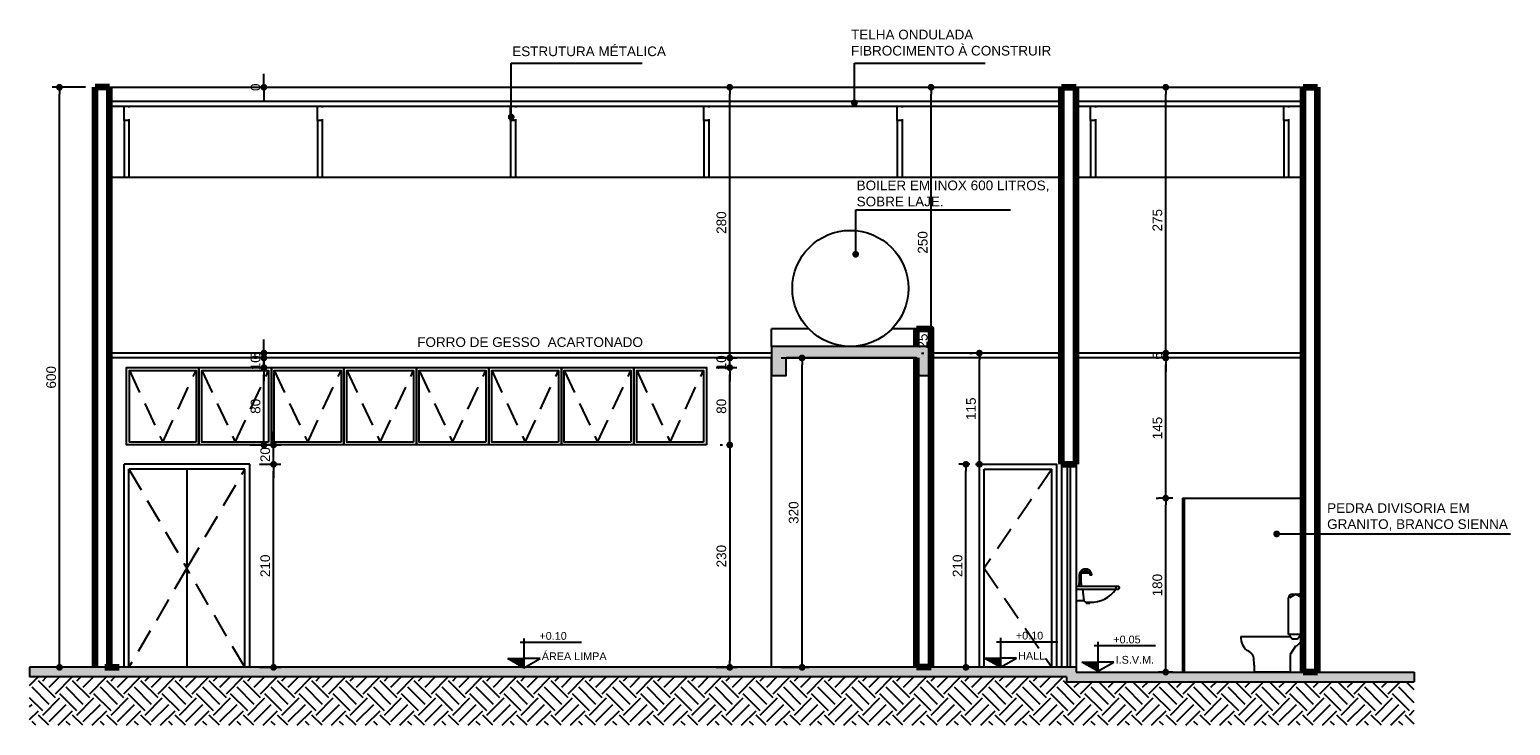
# Model space of a CAD drawing. Header units: metres. Extents: x -44 to 208, y -13 to 238.
# Tile 144 of 154: x 96 to 111, y 100 to 107. Entities that reach past the tile are written whole.
import ezdxf
from ezdxf.enums import TextEntityAlignment as Align

# ---------------------------------------------------------------- set-up
doc = ezdxf.new("R2010")
doc.units = ezdxf.units.M
doc.header["$MEASUREMENT"] = 0
doc.linetypes.add('HIDDEN', pattern=[0.375, 0.25, -0.125])
doc.layers.add('ALV-ALT', color=7, linetype='Continuous', lineweight=90)
doc.layers.add('VIS-V03', color=4, linetype='Continuous', lineweight=25)
for name, color, linetype in [('ALV-DIV', 61, 'Continuous'), ('CTA-GER', 35, 'Continuous'), ('ESQ-POR', 3, 'Continuous'), ('EST-LAJ', 6, 'Continuous'), ('HTC-EST', 253, 'Continuous'), ('HTC-PIS', 8, 'Continuous'), ('LAY-COR', 31, 'Continuous'), ('LAY-HID', 251, 'Continuous'), ('LAY-MOB', 251, 'Continuous'), ('PIS-CTE', 201, 'Continuous'), ('PRJ-GER', 1, 'HIDDEN'), ('TXT-ESP', 40, 'Continuous'), ('VIS-V04', 30, 'Continuous'), ('VIS-V05', 31, 'Continuous'), ('VIS-V06', 9, 'Continuous')]:
    doc.layers.add(name, color=color, linetype=linetype)
doc.styles.add('ARIAL', font='arial.ttf')
doc.styles.add('Griffe', font='arial.ttf')
doc.styles.add('Texto Cota', font='arial.ttf')
doc.dimstyles.new('ARQ-1-50', dxfattribs={"dimscale": 0, "dimtxt": 0.1, "dimasz": 0.07, "dimexe": 0.075, "dimexo": 0.1, "dimgap": 0.035, "dimtad": 1, "dimdec": 0, "dimlfac": 100, "dimzin": 1, "dimdsep": 46, "dimtxsty": 'Texto Cota', "dimblk": 'DOT', "dimcen": 0.1, "dimclrd": 256, "dimclre": 256, "dimclrt": 15, "dimaunit": 1, "dimadec": 0, "dimazin": 0, "dimtfac": 1.8, "dimtdec": 0, "dimtix": 1, "dimtmove": 2, "dimatfit": 1, "dimldrblk": 'DOT', "dimfxl": 1, "dimtolj": 1, "dimtzin": 4, "dimlwd": -1, "dimarcsym": 0})

# ---------------------------------------------------------------- blocks, each defined once
blk = doc.blocks.new('VASO SANT.VISTA')
at = {"layer": 'LAY-HID'}
for p, q in [((15.888, -6.398), (15.822, -6.436)), ((15.857, -6.399), (15.888, -6.398)), ((15.955, -6.436), (15.888, -6.398)), ((15.888, -6.398), (15.92, -6.399)), ((15.965, -6.41), (15.965, -6.814)), ((15.812, -6.814), (15.812, -6.435)), ((15.318, -6.836), (15.831, -6.836)), ((15.965, -6.814), (15.812, -6.814)), ((15.831, -6.836), (15.831, -6.814)), ((15.85, -6.864), (15.831, -6.836)), ((15.907, -6.864), (15.85, -6.864)), ((15.939, -6.891), (15.895, -6.936)), ((15.926, -6.835), (15.907, -6.864)), ((15.929, -6.814), (15.926, -6.835)), ((15.939, -6.814), (15.939, -6.891)), ((15.885, -6.936), (15.831, -7.024)), ((15.831, -7.024), (15.831, -7.206)), ((15.885, -6.936), (15.895, -6.936)), ((15.657, -7.206), (15.461, -7.206)), ((15.831, -7.206), (15.461, -7.206))]:
    blk.add_line(p, q, dxfattribs=at)
for centre, radius, start, end in [((15.856, -6.444), 0.0449, 89.0509, 169.2503), ((15.904, -6.598), 0.2, 78.7975, 85.3102), ((15.926, -6.484), 0.0834, 62.4468, 78.7975), ((15.51, -6.838), 0.192, 179.4345, 227.8177), ((15.345, -7.091), 0.117, 24.3287, 72.2761), ((14.365, -7.186), 1.095, 358.9603, 7.4953)]:
    blk.add_arc(centre, radius, start, end, dxfattribs=at)
blk = doc.blocks.new('_DOT')
at = {"color": 0, "linetype": 'ByBlock'}
blk.add_line((-0.5, 0), (-1, 0), dxfattribs=at)
at = {"color": 0, "linetype": 'ByBlock', "const_width": 0.5}
blk.add_lwpolyline([(-0.25, 0, 1), (0.25, 0, 1)], format="xyb", close=True, dxfattribs=at)
blk = doc.blocks.new('Nivel corte-2')
for p, q in [((-0.032, 0.221), (0.496, 0.221)), ((0, 0.253), (0, 0.08)), ((-0.139, 0.08), (0, 0.08)), ((0, 0), (-0.139, 0.08)), ((0, 0), (0.139, 0.08)), ((0.139, 0.08), (0, 0.08)), ((0, 0.08), (0, 0))]:
    blk.add_line(p, q)
for points in [[(-0.139, 0.08), (0, 0.08), (0, 0)], [(-0.139, 0.08), (0, 0.08), (0, 0), (-0.139, 0.08)], [(-0.139, 0.08), (0, 0.08), (0, 0), (-0.139, 0.08)]]:
    blk.add_solid(points)
at = {"style": 'Griffe'}
blk.add_attdef('NIVEL', text='', height=0.1, dxfattribs=at).set_placement((0.232, 0.221), align=Align.BOTTOM_CENTER)
blk.add_attdef('AMBIENTE', text='', height=0.12, dxfattribs=at).set_placement((0.164, 0.08), align=Align.MIDDLE_LEFT)
blk = doc.blocks.new('32osk')
for p, q in [((228.974, -79.386), (228.974, -79.516)), ((228.974, -79.386), (229.414, -79.386)), ((228.974, -79.416), (229.414, -79.416)), ((229.056, -79.536), (229.043, -79.416)), ((229.384, -79.386), (229.384, -79.416)), ((229.056, -79.536), (228.994, -79.536)), ((229.074, -79.551), (229.056, -79.536)), ((229.074, -79.551), (229.119, -79.551)), ((229.074, -79.551), (229.078, -79.561)), ((229.078, -79.561), (229.115, -79.561)), ((229.119, -79.551), (229.115, -79.561))]:
    blk.add_line(p, q)
for centre, radius, start, end in [((228.994, -79.516), 0.02, 180, 270), ((229.133, -79.252), 0.3, 267.2472, 326.7445), ((229.408, -79.401), 0.0159, 289.7121, 70.2879)]:
    blk.add_arc(centre, radius, start, end)
blk = doc.blocks.new('342SS')
for p, q in [((231.687, -79.807), (231.687, -79.836)), ((231.687, -79.807), (231.687, -79.836)), ((231.688, -79.807), (231.7, -79.807)), ((231.691, -79.723), (231.691, -79.807)), ((231.7, -79.807), (231.713, -79.807)), ((231.71, -79.807), (231.71, -79.723)), ((231.713, -79.836), (231.713, -79.807)), ((231.713, -79.836), (231.713, -79.807)), ((231.796, -79.701), (231.716, -79.701)), ((231.82, -79.723), (231.801, -79.723))]:
    blk.add_line(p, q)
for points in [[(231.82, -79.723), (231.82, -79.72), (231.82, -79.718), (231.82, -79.715), (231.82, -79.713), (231.819, -79.71), (231.819, -79.708), (231.818, -79.705), (231.817, -79.703), (231.816, -79.7), (231.815, -79.698), (231.814, -79.695), (231.813, -79.693), (231.812, -79.691), (231.811, -79.689), (231.809, -79.686), (231.808, -79.684), (231.806, -79.682), (231.804, -79.68), (231.803, -79.678), (231.801, -79.676), (231.799, -79.675), (231.797, -79.673), (231.795, -79.671), (231.793, -79.67), (231.791, -79.668), (231.788, -79.667), (231.786, -79.666), (231.784, -79.665), (231.781, -79.663), (231.779, -79.662), (231.777, -79.662), (231.774, -79.661), (231.772, -79.66), (231.769, -79.66), (231.767, -79.659), (231.764, -79.659), (231.761, -79.658), (231.759, -79.658), (231.756, -79.658), (231.754, -79.658), (231.751, -79.658), (231.748, -79.658), (231.746, -79.659), (231.743, -79.659), (231.741, -79.66), (231.738, -79.66), (231.736, -79.661), (231.733, -79.662), (231.731, -79.663), (231.729, -79.664), (231.726, -79.665), (231.724, -79.666), (231.722, -79.668), (231.719, -79.669), (231.717, -79.671), (231.715, -79.672), (231.713, -79.674), (231.711, -79.675), (231.709, -79.677), (231.708, -79.679), (231.706, -79.681), (231.704, -79.683), (231.703, -79.685), (231.701, -79.687), (231.7, -79.69), (231.699, -79.692), (231.697, -79.694), (231.696, -79.696), (231.695, -79.699), (231.694, -79.701), (231.694, -79.704), (231.693, -79.706), (231.692, -79.709), (231.692, -79.711), (231.691, -79.714), (231.691, -79.716), (231.691, -79.719), (231.691, -79.722), (231.691, -79.723)], [(231.71, -79.723), (231.71, -79.721), (231.71, -79.719), (231.71, -79.718), (231.71, -79.716), (231.711, -79.714), (231.711, -79.712), (231.711, -79.71), (231.712, -79.709), (231.713, -79.707), (231.713, -79.705), (231.714, -79.703), (231.715, -79.702), (231.716, -79.7), (231.717, -79.699), (231.718, -79.697), (231.719, -79.696), (231.72, -79.694), (231.721, -79.693), (231.722, -79.691), (231.724, -79.69), (231.725, -79.689), (231.726, -79.688), (231.728, -79.687), (231.729, -79.685), (231.731, -79.684), (231.732, -79.683), (231.734, -79.683), (231.736, -79.682), (231.737, -79.681), (231.739, -79.68), (231.741, -79.68), (231.742, -79.679), (231.744, -79.679), (231.746, -79.678), (231.748, -79.678), (231.75, -79.678), (231.751, -79.677), (231.753, -79.677), (231.755, -79.677), (231.757, -79.677), (231.759, -79.677), (231.761, -79.677), (231.762, -79.678), (231.764, -79.678), (231.766, -79.678), (231.768, -79.679), (231.77, -79.679), (231.771, -79.68), (231.773, -79.681), (231.775, -79.681), (231.776, -79.682), (231.778, -79.683), (231.78, -79.684), (231.781, -79.685), (231.783, -79.686), (231.784, -79.687), (231.785, -79.688), (231.787, -79.689), (231.788, -79.691), (231.789, -79.692), (231.791, -79.693), (231.792, -79.695), (231.793, -79.696), (231.794, -79.698), (231.795, -79.699), (231.796, -79.701), (231.797, -79.703), (231.797, -79.704), (231.798, -79.706), (231.799, -79.708), (231.799, -79.709), (231.8, -79.711), (231.8, -79.713), (231.801, -79.715), (231.801, -79.717), (231.801, -79.718), (231.801, -79.72), (231.801, -79.722), (231.801, -79.723)]]:
    blk.add_lwpolyline(points)
blk = doc.blocks.new('*D3725')
at = {"layer": 'CTA-GER', "lineweight": -2, "transparency": 16777216}
for p, q in [((97.922, 102.797), (98.144, 102.797)), ((97.922, 100.697), (98.144, 100.697))]:
    blk.add_line(p, q, dxfattribs=at)
at = {"layer": 'CTA-GER', "transparency": 16777216}
blk.add_line((98.069, 100.767), (98.069, 102.727), dxfattribs=at)
at = {"layer": 'Defpoints', "color": 0, "transparency": 16777216}
for p in [(97.822, 102.797), (98.069, 102.797), (97.822, 100.697)]:
    blk.add_point(p, dxfattribs=at)
at = {"layer": 'CTA-GER', "transparency": 16777216, "xscale": 0.07, "yscale": 0.07, "zscale": 0.07}
for p, rotation in [((98.069, 102.797), 90), ((98.069, 100.697), 270)]:
    blk.add_blockref('_DOT', p, dxfattribs=dict(at, rotation=rotation))
at = {"layer": 'CTA-GER', "color": 15, "transparency": 16777216, "insert": (97.983, 101.747), "char_height": 0.1, "attachment_point": 5, "rotation": 90, "style": 'Texto Cota'}
blk.add_mtext('\\A1;210', dxfattribs=at)
blk = doc.blocks.new('*D3726')
at = {"layer": 'CTA-GER', "transparency": 16777216}
for p, q in [((98.069, 103.067), (98.069, 103.137)), ((98.069, 102.797), (98.069, 102.997)), ((98.069, 102.727), (98.069, 102.657))]:
    blk.add_line(p, q, dxfattribs=at)
at = {"layer": 'CTA-GER', "lineweight": -2, "transparency": 16777216}
for p, q in [((97.822, 102.997), (98.144, 102.997)), ((97.922, 102.797), (98.144, 102.797))]:
    blk.add_line(p, q, dxfattribs=at)
at = {"layer": 'Defpoints', "color": 0, "transparency": 16777216}
for p in [(97.722, 102.997), (98.069, 102.997), (97.822, 102.797)]:
    blk.add_point(p, dxfattribs=at)
at = {"layer": 'CTA-GER', "transparency": 16777216, "xscale": 0.07, "yscale": 0.07, "zscale": 0.07}
for p, rotation in [((98.069, 102.997), 270), ((98.069, 102.797), 90)]:
    blk.add_blockref('_DOT', p, dxfattribs=dict(at, rotation=rotation))
at = {"layer": 'CTA-GER', "color": 15, "transparency": 16777216, "insert": (97.983, 102.897), "char_height": 0.1, "attachment_point": 5, "rotation": 90, "style": 'Texto Cota'}
blk.add_mtext('\\A1;20', dxfattribs=at)
blk = doc.blocks.new('*D3727')
at = {"layer": 'CTA-GER', "lineweight": -2, "transparency": 16777216}
for p, q in [((97.869, 103.797), (97.894, 103.797)), ((97.869, 102.997), (97.894, 102.997))]:
    blk.add_line(p, q, dxfattribs=at)
at = {"layer": 'CTA-GER', "transparency": 16777216}
blk.add_line((97.969, 103.067), (97.969, 103.727), dxfattribs=at)
at = {"layer": 'Defpoints', "color": 0, "transparency": 16777216}
for p in [(97.969, 103.797), (97.969, 103.797), (97.969, 102.997)]:
    blk.add_point(p, dxfattribs=at)
at = {"layer": 'CTA-GER', "transparency": 16777216, "xscale": 0.07, "yscale": 0.07, "zscale": 0.07}
for p, rotation in [((97.969, 103.797), 90), ((97.969, 102.997), 270)]:
    blk.add_blockref('_DOT', p, dxfattribs=dict(at, rotation=rotation))
at = {"layer": 'CTA-GER', "color": 15, "transparency": 16777216, "insert": (97.883, 103.397), "char_height": 0.1, "attachment_point": 5, "rotation": 90, "style": 'Texto Cota'}
blk.add_mtext('\\A1;80', dxfattribs=at)
blk = doc.blocks.new('*D3728')
at = {"layer": 'CTA-GER', "transparency": 16777216}
for p, q in [((97.969, 103.967), (97.969, 104.037)), ((97.969, 103.797), (97.969, 103.897)), ((97.969, 103.727), (97.969, 103.657))]:
    blk.add_line(p, q, dxfattribs=at)
at = {"layer": 'CTA-GER', "lineweight": -2, "transparency": 16777216}
for p, q in [((97.869, 103.897), (97.894, 103.897)), ((97.869, 103.797), (97.894, 103.797))]:
    blk.add_line(p, q, dxfattribs=at)
at = {"layer": 'Defpoints', "color": 0, "transparency": 16777216}
for p in [(97.969, 103.897), (97.969, 103.897), (97.969, 103.797)]:
    blk.add_point(p, dxfattribs=at)
at = {"layer": 'CTA-GER', "transparency": 16777216, "xscale": 0.07, "yscale": 0.07, "zscale": 0.07}
for p, rotation in [((97.969, 103.897), 270), ((97.969, 103.797), 90)]:
    blk.add_blockref('_DOT', p, dxfattribs=dict(at, rotation=rotation))
at = {"layer": 'CTA-GER', "color": 15, "transparency": 16777216, "insert": (97.883, 103.847), "char_height": 0.1, "attachment_point": 5, "rotation": 90, "style": 'Texto Cota'}
blk.add_mtext('\\A1;10', dxfattribs=at)
blk = doc.blocks.new('*D3729')
at = {"layer": 'CTA-GER', "transparency": 16777216}
for p, q in [((97.969, 104.017), (97.969, 104.087)), ((97.969, 103.897), (97.969, 103.947)), ((97.969, 103.827), (97.969, 103.757))]:
    blk.add_line(p, q, dxfattribs=at)
at = {"layer": 'CTA-GER', "lineweight": -2, "transparency": 16777216}
for p, q in [((97.869, 103.947), (97.894, 103.947)), ((97.869, 103.897), (97.894, 103.897))]:
    blk.add_line(p, q, dxfattribs=at)
at = {"layer": 'Defpoints', "color": 0, "transparency": 16777216}
for p in [(97.969, 103.947), (97.969, 103.947), (97.969, 103.897)]:
    blk.add_point(p, dxfattribs=at)
at = {"layer": 'CTA-GER', "transparency": 16777216, "xscale": 0.07, "yscale": 0.07, "zscale": 0.07}
for p, rotation in [((97.969, 103.947), 270), ((97.969, 103.897), 90)]:
    blk.add_blockref('_DOT', p, dxfattribs=dict(at, rotation=rotation))
at = {"layer": 'CTA-GER', "color": 15, "transparency": 16777216, "insert": (97.883, 103.922), "char_height": 0.1, "attachment_point": 5, "rotation": 90, "style": 'Texto Cota'}
blk.add_mtext('\\A1;5', dxfattribs=at)
blk = doc.blocks.new('*D3730')
at = {"layer": 'CTA-GER', "transparency": 16777216}
for p, q in [((97.969, 106.767), (97.969, 106.837)), ((97.969, 106.627), (97.969, 106.557))]:
    blk.add_line(p, q, dxfattribs=at)
at = {"layer": 'CTA-GER', "lineweight": -2, "transparency": 16777216}
blk.add_line((97.869, 106.697), (97.894, 106.697), dxfattribs=at)
blk.add_line((97.869, 106.697), (97.894, 106.697), dxfattribs=at)
at = {"layer": 'Defpoints', "color": 0, "transparency": 16777216}
blk.add_point((97.969, 106.697), dxfattribs=at)
blk.add_point((97.969, 106.697), dxfattribs=at)
blk.add_point((97.969, 106.697), dxfattribs=at)
at = {"layer": 'CTA-GER', "transparency": 16777216, "xscale": 0.07, "yscale": 0.07, "zscale": 0.07}
for rotation in [270, 90]:
    blk.add_blockref('_DOT', (97.969, 106.697), dxfattribs=dict(at, rotation=rotation))
at = {"layer": 'CTA-GER', "color": 15, "transparency": 16777216, "insert": (97.883, 106.697), "char_height": 0.1, "attachment_point": 5, "rotation": 90, "style": 'Texto Cota'}
blk.add_mtext('\\A1;0', dxfattribs=at)
blk = doc.blocks.new('*D3731')
at = {"layer": 'CTA-GER', "lineweight": -2, "transparency": 16777216}
for p, q in [((102.689, 102.997), (102.714, 102.997)), ((102.647, 100.697), (102.864, 100.697))]:
    blk.add_line(p, q, dxfattribs=at)
at = {"layer": 'CTA-GER', "transparency": 16777216}
blk.add_line((102.789, 102.927), (102.789, 100.767), dxfattribs=at)
at = {"layer": 'Defpoints', "color": 0, "transparency": 16777216}
for p in [(102.789, 102.997), (102.547, 100.697), (102.789, 100.697)]:
    blk.add_point(p, dxfattribs=at)
at = {"layer": 'CTA-GER', "transparency": 16777216, "xscale": 0.07, "yscale": 0.07, "zscale": 0.07}
for p, rotation in [((102.789, 102.997), 90), ((102.789, 100.697), 270)]:
    blk.add_blockref('_DOT', p, dxfattribs=dict(at, rotation=rotation))
at = {"layer": 'CTA-GER', "color": 15, "transparency": 16777216, "insert": (102.703, 101.847), "char_height": 0.1, "attachment_point": 5, "rotation": 90, "style": 'Texto Cota'}
blk.add_mtext('\\A1;230', dxfattribs=at)
blk = doc.blocks.new('*D3732')
at = {"layer": 'CTA-GER', "lineweight": -2, "transparency": 16777216}
for p, q in [((102.647, 103.797), (102.864, 103.797)), ((102.689, 102.997), (102.714, 102.997))]:
    blk.add_line(p, q, dxfattribs=at)
at = {"layer": 'CTA-GER', "transparency": 16777216}
blk.add_line((102.789, 103.067), (102.789, 103.727), dxfattribs=at)
at = {"layer": 'Defpoints', "color": 0, "transparency": 16777216}
for p in [(102.547, 103.797), (102.789, 103.797), (102.789, 102.997)]:
    blk.add_point(p, dxfattribs=at)
at = {"layer": 'CTA-GER', "transparency": 16777216, "xscale": 0.07, "yscale": 0.07, "zscale": 0.07}
for p, rotation in [((102.789, 103.797), 90), ((102.789, 102.997), 270)]:
    blk.add_blockref('_DOT', p, dxfattribs=dict(at, rotation=rotation))
at = {"layer": 'CTA-GER', "color": 15, "transparency": 16777216, "insert": (102.703, 103.397), "char_height": 0.1, "attachment_point": 5, "rotation": 90, "style": 'Texto Cota'}
blk.add_mtext('\\A1;80', dxfattribs=at)
blk = doc.blocks.new('*D3733')
at = {"layer": 'CTA-GER', "transparency": 16777216}
for p, q in [((102.789, 103.967), (102.789, 104.037)), ((102.789, 103.797), (102.789, 103.897)), ((102.789, 103.727), (102.789, 103.657))]:
    blk.add_line(p, q, dxfattribs=at)
at = {"layer": 'CTA-GER', "lineweight": -2, "transparency": 16777216}
for p, q in [((102.647, 103.897), (102.864, 103.897)), ((102.647, 103.797), (102.864, 103.797))]:
    blk.add_line(p, q, dxfattribs=at)
at = {"layer": 'Defpoints', "color": 0, "transparency": 16777216}
for p in [(102.547, 103.897), (102.789, 103.897), (102.547, 103.797)]:
    blk.add_point(p, dxfattribs=at)
at = {"layer": 'CTA-GER', "transparency": 16777216, "xscale": 0.07, "yscale": 0.07, "zscale": 0.07}
for p, rotation in [((102.789, 103.897), 270), ((102.789, 103.797), 90)]:
    blk.add_blockref('_DOT', p, dxfattribs=dict(at, rotation=rotation))
at = {"layer": 'CTA-GER', "color": 15, "transparency": 16777216, "insert": (102.703, 103.847), "char_height": 0.1, "attachment_point": 5, "rotation": 90, "style": 'Texto Cota'}
blk.add_mtext('\\A1;10', dxfattribs=at)
blk = doc.blocks.new('*D3734')
at = {"layer": 'CTA-GER', "lineweight": -2, "transparency": 16777216}
for p, q in [((102.689, 106.697), (102.714, 106.697)), ((102.689, 103.897), (102.714, 103.897))]:
    blk.add_line(p, q, dxfattribs=at)
at = {"layer": 'CTA-GER', "transparency": 16777216}
blk.add_line((102.789, 103.967), (102.789, 106.627), dxfattribs=at)
at = {"layer": 'Defpoints', "color": 0, "transparency": 16777216}
for p in [(102.789, 106.697), (102.789, 106.697), (102.789, 103.897)]:
    blk.add_point(p, dxfattribs=at)
at = {"layer": 'CTA-GER', "transparency": 16777216, "xscale": 0.07, "yscale": 0.07, "zscale": 0.07}
for p, rotation in [((102.789, 106.697), 90), ((102.789, 103.897), 270)]:
    blk.add_blockref('_DOT', p, dxfattribs=dict(at, rotation=rotation))
at = {"layer": 'CTA-GER', "color": 15, "transparency": 16777216, "insert": (102.703, 105.297), "char_height": 0.1, "attachment_point": 5, "rotation": 90, "style": 'Texto Cota'}
blk.add_mtext('\\A1;280', dxfattribs=at)
blk = doc.blocks.new('*D3735')
at = {"layer": 'CTA-GER', "lineweight": -2, "transparency": 16777216}
for p, q in [((105.272, 102.797), (105.158, 102.797)), ((105.272, 100.697), (105.158, 100.697))]:
    blk.add_line(p, q, dxfattribs=at)
at = {"layer": 'CTA-GER', "transparency": 16777216}
blk.add_line((105.233, 100.767), (105.233, 102.727), dxfattribs=at)
at = {"layer": 'Defpoints', "color": 0, "transparency": 16777216}
for p in [(105.233, 102.797), (105.372, 102.797), (105.372, 100.697)]:
    blk.add_point(p, dxfattribs=at)
at = {"layer": 'CTA-GER', "transparency": 16777216, "xscale": 0.07, "yscale": 0.07, "zscale": 0.07}
for p, rotation in [((105.233, 102.797), 90), ((105.233, 100.697), 270)]:
    blk.add_blockref('_DOT', p, dxfattribs=dict(at, rotation=rotation))
at = {"layer": 'CTA-GER', "color": 15, "transparency": 16777216, "insert": (105.147, 101.747), "char_height": 0.1, "attachment_point": 5, "rotation": 90, "style": 'Texto Cota'}
blk.add_mtext('\\A1;210', dxfattribs=at)
blk = doc.blocks.new('*D3736')
at = {"layer": 'CTA-GER', "lineweight": -2, "transparency": 16777216}
for p, q in [((105.272, 103.947), (105.297, 103.947)), ((105.333, 102.797), (105.447, 102.797))]:
    blk.add_line(p, q, dxfattribs=at)
at = {"layer": 'CTA-GER', "transparency": 16777216}
blk.add_line((105.372, 102.867), (105.372, 103.877), dxfattribs=at)
at = {"layer": 'Defpoints', "color": 0, "transparency": 16777216}
for p in [(105.372, 103.947), (105.372, 103.947), (105.233, 102.797)]:
    blk.add_point(p, dxfattribs=at)
at = {"layer": 'CTA-GER', "transparency": 16777216, "xscale": 0.07, "yscale": 0.07, "zscale": 0.07}
for p, rotation in [((105.372, 103.947), 90), ((105.372, 102.797), 270)]:
    blk.add_blockref('_DOT', p, dxfattribs=dict(at, rotation=rotation))
at = {"layer": 'CTA-GER', "color": 15, "transparency": 16777216, "insert": (105.286, 103.372), "char_height": 0.1, "attachment_point": 5, "rotation": 90, "style": 'Texto Cota'}
blk.add_mtext('\\A1;115', dxfattribs=at)
blk = doc.blocks.new('*D3737')
at = {"layer": 'CTA-GER', "lineweight": -2, "transparency": 16777216}
for p, q in [((104.772, 104.197), (104.797, 104.197)), ((104.772, 103.947), (104.797, 103.947))]:
    blk.add_line(p, q, dxfattribs=at)
at = {"layer": 'CTA-GER', "transparency": 16777216}
blk.add_line((104.872, 104.017), (104.872, 104.127), dxfattribs=at)
at = {"layer": 'Defpoints', "color": 0, "transparency": 16777216}
for p in [(104.872, 104.197), (104.872, 104.197), (104.872, 103.947)]:
    blk.add_point(p, dxfattribs=at)
at = {"layer": 'CTA-GER', "transparency": 16777216, "xscale": 0.07, "yscale": 0.07, "zscale": 0.07}
for p, rotation in [((104.872, 104.197), 90), ((104.872, 103.947), 270)]:
    blk.add_blockref('_DOT', p, dxfattribs=dict(at, rotation=rotation))
at = {"layer": 'CTA-GER', "color": 15, "transparency": 16777216, "insert": (104.786, 104.072), "char_height": 0.1, "attachment_point": 5, "rotation": 90, "style": 'Texto Cota'}
blk.add_mtext('\\A1;25', dxfattribs=at)
blk = doc.blocks.new('*D3738')
at = {"layer": 'CTA-GER', "lineweight": -2, "transparency": 16777216}
for p, q in [((104.772, 106.697), (104.797, 106.697)), ((104.772, 104.197), (104.797, 104.197))]:
    blk.add_line(p, q, dxfattribs=at)
at = {"layer": 'CTA-GER', "transparency": 16777216}
blk.add_line((104.872, 104.267), (104.872, 106.627), dxfattribs=at)
at = {"layer": 'Defpoints', "color": 0, "transparency": 16777216}
for p in [(104.872, 106.697), (104.872, 106.697), (104.872, 104.197)]:
    blk.add_point(p, dxfattribs=at)
at = {"layer": 'CTA-GER', "transparency": 16777216, "xscale": 0.07, "yscale": 0.07, "zscale": 0.07}
for p, rotation in [((104.872, 106.697), 90), ((104.872, 104.197), 270)]:
    blk.add_blockref('_DOT', p, dxfattribs=dict(at, rotation=rotation))
at = {"layer": 'CTA-GER', "color": 15, "transparency": 16777216, "insert": (104.786, 105.092), "char_height": 0.1, "attachment_point": 5, "rotation": 90, "style": 'Texto Cota'}
blk.add_mtext('\\A1;250', dxfattribs=at)
blk = doc.blocks.new('*D3739')
at = {"layer": 'CTA-GER', "lineweight": -2, "transparency": 16777216}
for p, q in [((107.372, 102.447), (107.225, 102.447)), ((107.372, 100.647), (107.225, 100.647))]:
    blk.add_line(p, q, dxfattribs=at)
at = {"layer": 'CTA-GER', "transparency": 16777216}
blk.add_line((107.3, 100.717), (107.3, 102.377), dxfattribs=at)
at = {"layer": 'Defpoints', "color": 0, "transparency": 16777216}
for p in [(107.3, 102.447), (107.472, 102.447), (107.472, 100.647)]:
    blk.add_point(p, dxfattribs=at)
at = {"layer": 'CTA-GER', "transparency": 16777216, "xscale": 0.07, "yscale": 0.07, "zscale": 0.07}
for p, rotation in [((107.3, 102.447), 90), ((107.3, 100.647), 270)]:
    blk.add_blockref('_DOT', p, dxfattribs=dict(at, rotation=rotation))
at = {"layer": 'CTA-GER', "color": 15, "transparency": 16777216, "insert": (107.214, 101.547), "char_height": 0.1, "attachment_point": 5, "rotation": 90, "style": 'Texto Cota'}
blk.add_mtext('\\A1;180', dxfattribs=at)
blk = doc.blocks.new('*D3740')
at = {"layer": 'CTA-GER', "lineweight": -2, "transparency": 16777216}
for p, q in [((107.372, 103.897), (107.225, 103.897)), ((107.2, 102.447), (107.225, 102.447))]:
    blk.add_line(p, q, dxfattribs=at)
at = {"layer": 'CTA-GER', "transparency": 16777216}
blk.add_line((107.3, 102.517), (107.3, 103.827), dxfattribs=at)
at = {"layer": 'Defpoints', "color": 0, "transparency": 16777216}
for p in [(107.3, 103.897), (107.472, 103.897), (107.3, 102.447)]:
    blk.add_point(p, dxfattribs=at)
at = {"layer": 'CTA-GER', "transparency": 16777216, "xscale": 0.07, "yscale": 0.07, "zscale": 0.07}
for p, rotation in [((107.3, 103.897), 90), ((107.3, 102.447), 270)]:
    blk.add_blockref('_DOT', p, dxfattribs=dict(at, rotation=rotation))
at = {"layer": 'CTA-GER', "color": 15, "transparency": 16777216, "insert": (107.214, 103.172), "char_height": 0.1, "attachment_point": 5, "rotation": 90, "style": 'Texto Cota'}
blk.add_mtext('\\A1;145', dxfattribs=at)
blk = doc.blocks.new('*D3741')
at = {"layer": 'CTA-GER', "transparency": 16777216}
for p, q in [((107.3, 104.017), (107.3, 104.087)), ((107.3, 103.897), (107.3, 103.947)), ((107.3, 103.827), (107.3, 103.757))]:
    blk.add_line(p, q, dxfattribs=at)
at = {"layer": 'CTA-GER', "lineweight": -2, "transparency": 16777216}
for p, q in [((107.2, 103.947), (107.225, 103.947)), ((107.2, 103.897), (107.225, 103.897))]:
    blk.add_line(p, q, dxfattribs=at)
at = {"layer": 'Defpoints', "color": 0, "transparency": 16777216}
for p in [(107.3, 103.947), (107.3, 103.947), (107.3, 103.897)]:
    blk.add_point(p, dxfattribs=at)
at = {"layer": 'CTA-GER', "transparency": 16777216, "xscale": 0.07, "yscale": 0.07, "zscale": 0.07}
for p, rotation in [((107.3, 103.947), 270), ((107.3, 103.897), 90)]:
    blk.add_blockref('_DOT', p, dxfattribs=dict(at, rotation=rotation))
at = {"layer": 'CTA-GER', "color": 15, "transparency": 16777216, "insert": (107.214, 103.922), "char_height": 0.1, "attachment_point": 5, "rotation": 90, "style": 'Texto Cota'}
blk.add_mtext('\\A1;5', dxfattribs=at)
blk = doc.blocks.new('*D3742')
at = {"layer": 'CTA-GER', "lineweight": -2, "transparency": 16777216}
for p, q in [((107.2, 106.697), (107.225, 106.697)), ((107.2, 103.947), (107.225, 103.947))]:
    blk.add_line(p, q, dxfattribs=at)
at = {"layer": 'CTA-GER', "transparency": 16777216}
blk.add_line((107.3, 104.017), (107.3, 106.627), dxfattribs=at)
at = {"layer": 'Defpoints', "color": 0, "transparency": 16777216}
for p in [(107.3, 106.697), (107.3, 106.697), (107.3, 103.947)]:
    blk.add_point(p, dxfattribs=at)
at = {"layer": 'CTA-GER', "transparency": 16777216, "xscale": 0.07, "yscale": 0.07, "zscale": 0.07}
for p, rotation in [((107.3, 106.697), 90), ((107.3, 103.947), 270)]:
    blk.add_blockref('_DOT', p, dxfattribs=dict(at, rotation=rotation))
at = {"layer": 'CTA-GER', "color": 15, "transparency": 16777216, "insert": (107.214, 105.322), "char_height": 0.1, "attachment_point": 5, "rotation": 90, "style": 'Texto Cota'}
blk.add_mtext('\\A1;275', dxfattribs=at)
blk = doc.blocks.new('*D3743')
at = {"layer": 'CTA-GER', "lineweight": -2, "transparency": 16777216}
for p, q in [((96.122, 106.697), (95.779, 106.697)), ((96.222, 100.697), (95.779, 100.697))]:
    blk.add_line(p, q, dxfattribs=at)
at = {"layer": 'CTA-GER', "transparency": 16777216}
blk.add_line((95.854, 100.767), (95.854, 106.627), dxfattribs=at)
at = {"layer": 'Defpoints', "color": 0, "transparency": 16777216}
for p in [(95.854, 106.697), (96.222, 106.697), (96.322, 100.697)]:
    blk.add_point(p, dxfattribs=at)
at = {"layer": 'CTA-GER', "transparency": 16777216, "xscale": 0.07, "yscale": 0.07, "zscale": 0.07}
for p, rotation in [((95.854, 106.697), 90), ((95.854, 100.697), 270)]:
    blk.add_blockref('_DOT', p, dxfattribs=dict(at, rotation=rotation))
at = {"layer": 'CTA-GER', "color": 15, "transparency": 16777216, "insert": (95.768, 103.697), "char_height": 0.1, "attachment_point": 5, "rotation": 90, "style": 'Texto Cota'}
blk.add_mtext('\\A1;600', dxfattribs=at)
blk = doc.blocks.new('*D3996')
at = {"layer": 'CTA-GER', "lineweight": -2, "transparency": 16777216}
for p, q in [((103.322, 103.897), (103.612, 103.897)), ((103.322, 100.697), (103.612, 100.697))]:
    blk.add_line(p, q, dxfattribs=at)
at = {"layer": 'CTA-GER', "transparency": 16777216}
blk.add_line((103.537, 100.767), (103.537, 103.827), dxfattribs=at)
at = {"layer": 'Defpoints', "color": 0, "transparency": 16777216}
for p in [(103.222, 103.897), (103.537, 103.897), (103.222, 100.697)]:
    blk.add_point(p, dxfattribs=at)
at = {"layer": 'CTA-GER', "transparency": 16777216, "xscale": 0.07, "yscale": 0.07, "zscale": 0.07}
for p, rotation in [((103.537, 103.897), 90), ((103.537, 100.697), 270)]:
    blk.add_blockref('_DOT', p, dxfattribs=dict(at, rotation=rotation))
at = {"layer": 'CTA-GER', "color": 15, "transparency": 16777216, "insert": (103.451, 102.297), "char_height": 0.1, "attachment_point": 5, "rotation": 90, "style": 'Texto Cota'}
blk.add_mtext('\\A1;320', dxfattribs=at)

msp = doc.modelspace()

# ---------------------------------------------------------------- hatches: boundary and pattern name
at = {"layer": 'HTC-EST'}
msp.add_hatch(color=256, dxfattribs=at).paths.add_polyline_path([(104.872, 104.017), (103.222, 104.017), (103.222, 103.717), (103.372, 103.717), (103.372, 103.897), (104.722, 103.897), (104.722, 103.715), (104.872, 103.715)])
at = {"layer": 'HTC-PIS'}
h = msp.add_hatch(color=256, dxfattribs=at)
h.dxf.hatch_style = 1
h.paths.add_polyline_path([(104.722, 100.597), (106.272, 100.597), (106.272, 100.547), (108.722, 100.547), (109.872, 100.547), (109.872, 100.647), (108.722, 100.647), (106.372, 100.647), (106.372, 100.697), (104.722, 100.697), (95.545, 100.697), (95.545, 100.597)])
h = msp.add_hatch(dxfattribs=at)
h.set_pattern_fill('EARTH', color=256, angle=45)
h.set_pattern_definition([(45, (0, 0.36847), (3e-17, 0.3535534), [0.25, -0.25]), (45, (-0.0663, 0.43476), (3e-17, 0.3535534), [0.25, -0.25]), (45, (-0.13258, 0.50105), (3e-17, 0.3535534), [0.25, -0.25]), (135, (-0.13258, 0.54524), (-0.3535534, 6e-17), [0.25, -0.25]), (135, (-0.0663, 0.61154), (-0.3535534, 6e-17), [0.25, -0.25]), (135, (3e-17, 0.67783), (-0.3535534, 6e-17), [0.25, -0.25])])
h.paths.add_polyline_path([(109.872, 100.547), (108.722, 100.547), (106.272, 100.547), (106.272, 100.597), (104.722, 100.597), (95.545, 100.597), (95.545, 100.097), (109.872, 100.097)])

# ---------------------------------------------------------------- linework, layer by layer
msp.add_line((96.572, 102.747), (96.572, 102.747))
at = {"layer": 'ALV-ALT'}
for p, q in [((96.372, 106.697), (96.222, 106.697)), ((96.222, 100.697), (96.222, 106.697)), ((96.372, 100.697), (96.372, 106.697)), ((106.222, 102.798), (106.222, 106.697)), ((106.222, 106.697), (106.372, 106.697)), ((106.372, 102.798), (106.372, 106.697)), ((108.722, 100.647), (108.722, 106.697)), ((108.722, 106.697), (108.872, 106.697)), ((108.872, 100.647), (108.872, 106.697)), ((104.722, 104.197), (104.872, 104.197)), ((104.722, 104.017), (104.722, 104.197)), ((104.872, 100.697), (104.872, 104.197)), ((104.722, 100.697), (104.722, 103.897)), ((106.222, 102.798), (106.372, 102.798)), ((96.322, 100.697), (96.472, 100.697)), ((104.872, 100.697), (104.722, 100.697)), ((108.872, 100.647), (108.722, 100.647))]:
    msp.add_line(p, q, dxfattribs=at)
at = {"layer": 'ALV-DIV'}
msp.add_line((107.474, 102.447), (108.722, 102.447), dxfattribs=at)
at = {"layer": 'ESQ-POR'}
for p, q in [((96.372, 106.553), (106.222, 106.553)), ((96.372, 106.503), (106.222, 106.503)), ((106.372, 106.553), (108.722, 106.553)), ((106.372, 106.503), (108.722, 106.503)), ((108.722, 106.503), (108.722, 106.371)), ((106.222, 102.798), (106.222, 100.697)), ((106.282, 102.798), (106.282, 100.697)), ((106.312, 102.798), (106.312, 100.697)), ((106.372, 102.798), (106.372, 100.697)), ((107.474, 102.447), (107.472, 100.647)), ((107.492, 102.447), (107.492, 100.647))]:
    msp.add_line(p, q, dxfattribs=at)
at = {"layer": 'EST-LAJ'}
msp.add_lwpolyline([(104.872, 104.017), (103.222, 104.017), (103.222, 103.717), (103.372, 103.717), (103.372, 103.897), (104.722, 103.897), (104.722, 103.715), (104.872, 103.715)], close=True, dxfattribs=at)
at = {"layer": 'LAY-COR'}
for p, q in [((96.522, 106.353), (96.522, 105.768)), ((96.572, 106.353), (96.572, 105.768)), ((98.522, 106.353), (98.522, 105.768)), ((98.572, 106.353), (98.572, 105.768)), ((100.522, 106.353), (100.522, 105.768)), ((100.572, 106.353), (100.572, 105.768)), ((102.522, 106.353), (102.522, 105.768)), ((102.572, 106.353), (102.572, 105.768)), ((104.522, 106.353), (104.522, 105.768)), ((104.572, 106.353), (104.572, 105.768)), ((106.522, 106.353), (106.522, 105.768)), ((106.572, 106.353), (106.572, 105.768)), ((108.522, 106.353), (108.522, 105.768)), ((108.572, 106.353), (108.572, 105.768)), ((103.222, 104.017), (103.222, 104.197)), ((103.609, 104.197), (103.222, 104.197)), ((104.722, 104.197), (104.466, 104.197)), ((103.222, 103.947), (96.372, 103.947)), ((103.222, 103.897), (96.372, 103.897)), ((104.722, 103.897), (103.372, 103.897)), ((106.222, 103.947), (104.872, 103.947)), ((106.222, 103.897), (104.872, 103.897)), ((108.722, 103.947), (106.372, 103.947)), ((108.722, 103.897), (106.372, 103.897)), ((97.822, 102.797), (96.522, 102.797)), ((96.522, 100.697), (96.522, 102.797)), ((97.772, 102.747), (96.572, 102.747)), ((96.572, 100.697), (96.572, 102.747)), ((97.172, 102.747), (97.172, 100.697)), ((97.772, 100.697), (97.772, 102.747)), ((97.822, 100.697), (97.822, 102.797))]:
    msp.add_line(p, q, dxfattribs=at)
for points in [[(97.297, 102.997), (96.547, 102.997), (96.547, 103.797), (97.297, 103.797)], [(97.267, 103.027), (96.577, 103.027), (96.577, 103.767), (97.267, 103.767)], [(98.047, 102.997), (97.297, 102.997), (97.297, 103.797), (98.047, 103.797)], [(98.017, 103.027), (97.327, 103.027), (97.327, 103.767), (98.017, 103.767)], [(98.797, 102.997), (98.047, 102.997), (98.047, 103.797), (98.797, 103.797)], [(98.767, 103.027), (98.077, 103.027), (98.077, 103.767), (98.767, 103.767)], [(99.547, 102.997), (98.797, 102.997), (98.797, 103.797), (99.547, 103.797)], [(99.517, 103.027), (98.827, 103.027), (98.827, 103.767), (99.517, 103.767)], [(100.297, 102.997), (99.547, 102.997), (99.547, 103.797), (100.297, 103.797)], [(100.267, 103.027), (99.577, 103.027), (99.577, 103.767), (100.267, 103.767)], [(101.047, 102.997), (100.297, 102.997), (100.297, 103.797), (101.047, 103.797)], [(101.017, 103.027), (100.327, 103.027), (100.327, 103.767), (101.017, 103.767)], [(101.797, 102.997), (101.047, 102.997), (101.047, 103.797), (101.797, 103.797)], [(101.767, 103.027), (101.077, 103.027), (101.077, 103.767), (101.767, 103.767)], [(102.547, 102.997), (101.797, 102.997), (101.797, 103.797), (102.547, 103.797)], [(102.517, 103.027), (101.827, 103.027), (101.827, 103.767), (102.517, 103.767)]]:
    msp.add_lwpolyline(points, close=True, dxfattribs=at)
at = {"layer": 'PIS-CTE'}
for p, q in [((104.722, 100.697), (95.545, 100.697)), ((95.545, 100.697), (95.545, 100.597)), ((106.372, 100.697), (104.722, 100.697)), ((106.372, 100.697), (106.372, 100.647)), ((104.722, 100.597), (95.545, 100.597)), ((106.272, 100.597), (104.722, 100.597)), ((106.272, 100.597), (106.272, 100.547)), ((106.272, 100.547), (108.722, 100.547)), ((106.372, 100.647), (108.722, 100.647)), ((108.722, 100.647), (109.872, 100.647)), ((108.722, 100.547), (109.872, 100.547)), ((109.872, 100.647), (109.872, 100.547))]:
    msp.add_line(p, q, dxfattribs=at)
at = {"layer": 'PRJ-GER'}
for p, q in [((96.577, 103.767), (96.922, 103.027)), ((96.922, 103.027), (97.267, 103.767)), ((97.327, 103.767), (97.672, 103.027)), ((97.672, 103.027), (98.017, 103.767)), ((98.077, 103.767), (98.422, 103.027)), ((98.422, 103.027), (98.767, 103.767)), ((98.827, 103.767), (99.172, 103.027)), ((99.172, 103.027), (99.517, 103.767)), ((99.577, 103.767), (99.922, 103.027)), ((99.922, 103.027), (100.267, 103.767)), ((100.327, 103.767), (100.672, 103.027)), ((100.672, 103.027), (101.017, 103.767)), ((101.077, 103.767), (101.422, 103.027)), ((101.422, 103.027), (101.767, 103.767)), ((101.827, 103.767), (102.172, 103.027)), ((102.172, 103.027), (102.517, 103.767)), ((96.572, 102.747), (97.172, 101.722)), ((97.172, 101.722), (97.772, 102.747)), ((106.122, 102.747), (105.422, 101.722)), ((97.172, 101.722), (96.572, 100.697)), ((97.772, 100.697), (97.172, 101.722)), ((105.422, 101.722), (106.122, 100.697))]:
    msp.add_line(p, q, dxfattribs=at)
at = {"layer": 'VIS-V03'}
for p, q in [((105.372, 100.697), (105.372, 102.797)), ((105.372, 102.797), (106.172, 102.797)), ((105.422, 100.697), (105.422, 102.747)), ((105.422, 102.747), (106.122, 102.747)), ((106.122, 100.697), (106.122, 102.747)), ((106.172, 100.697), (106.172, 102.797))]:
    msp.add_line(p, q, dxfattribs=at)
for points in [[(96.572, 106.368), (96.572, 106.353), (96.522, 106.353), (96.522, 106.503), (96.572, 106.503), (96.572, 106.488)], [(98.572, 106.368), (98.572, 106.353), (98.522, 106.353), (98.522, 106.503), (98.572, 106.503), (98.572, 106.488)], [(100.572, 106.368), (100.572, 106.353), (100.522, 106.353), (100.522, 106.503), (100.572, 106.503), (100.572, 106.488)], [(102.572, 106.368), (102.572, 106.353), (102.522, 106.353), (102.522, 106.503), (102.572, 106.503), (102.572, 106.488)], [(104.572, 106.368), (104.572, 106.353), (104.522, 106.353), (104.522, 106.503), (104.572, 106.503), (104.572, 106.488)], [(106.572, 106.368), (106.572, 106.353), (106.522, 106.353), (106.522, 106.503), (106.572, 106.503), (106.572, 106.488)], [(108.572, 106.368), (108.572, 106.353), (108.522, 106.353), (108.522, 106.503), (108.572, 106.503), (108.572, 106.488)]]:
    msp.add_lwpolyline(points, dxfattribs=at)
at = {"layer": 'VIS-V04'}
msp.add_line((103.222, 100.697), (103.222, 103.897), dxfattribs=at)
msp.add_circle((104.037, 104.617), 0.6, dxfattribs=at)
at = {"layer": 'VIS-V05'}
for p, q in [((96.372, 105.768), (106.222, 105.768)), ((106.372, 105.768), (108.722, 105.768))]:
    msp.add_line(p, q, dxfattribs=at)
at = {"layer": 'VIS-V06'}
msp.add_line((96.372, 106.697), (108.722, 106.697), dxfattribs=at)

# ---------------------------------------------------------------- block references
msp.add_blockref('VASO SANT.VISTA', (92.758, 107.852))
at = {"layer": 'LAY-MOB'}
for name, p in [('342SS', (-125.285, 181.372)), ('32osk', (-122.601, 180.922))]:
    msp.add_blockref(name, p, dxfattribs=at)
at = {"layer": 'TXT-ESP'}
ref = msp.add_blockref('Nivel corte-2', (100.66, 100.693), dxfattribs=dict(at, xscale=1.2, yscale=1.2, zscale=1.2))
ref.add_attrib('NIVEL', '+0.10', dxfattribs={"layer": '0', "height": 0.08, "style": 'Griffe'}).set_placement((100.961, 100.958), align=Align.BOTTOM_CENTER)
ref.add_attrib('AMBIENTE', 'ÁREA LIMPA', dxfattribs={"layer": '0', "height": 0.08, "style": 'Griffe'}).set_placement((100.844, 100.812), align=Align.MIDDLE_LEFT)
ref = msp.add_blockref('Nivel corte-2', (105.589, 100.697), dxfattribs=dict(at, xscale=1.2, yscale=1.2, zscale=1.2))
ref.add_attrib('NIVEL', '+0.10', dxfattribs={"layer": '0', "height": 0.08, "style": 'Griffe'}).set_placement((105.891, 100.961), align=Align.BOTTOM_CENTER)
ref.add_attrib('AMBIENTE', 'HALL', dxfattribs={"layer": '0', "height": 0.08, "style": 'Griffe'}).set_placement((105.773, 100.816), align=Align.MIDDLE_LEFT)
ref = msp.add_blockref('Nivel corte-2', (106.598, 100.656), dxfattribs=dict(at, xscale=1.2, yscale=1.2, zscale=1.2))
ref.add_attrib('NIVEL', '+0.05', dxfattribs={"layer": '0', "height": 0.08, "style": 'Griffe'}).set_placement((106.899, 100.921), align=Align.BOTTOM_CENTER)
ref.add_attrib('AMBIENTE', 'I.S.V.M.', dxfattribs={"layer": '0', "height": 0.08, "style": 'Griffe'}).set_placement((106.782, 100.775), align=Align.MIDDLE_LEFT)

# ---------------------------------------------------------------- texts
at = {"layer": 'TXT-ESP', "char_height": 0.1, "attachment_point": 1, "style": 'ARIAL'}
for s, insert, width in [('TELHA ONDULADA \\PFIBROCIMENTO À CONSTRUIR', (104.044, 107.292), 2.97486), ('ESTRUTURA MÉTALICA ', (100.538, 107.119), 2.97486), ('BOILER EM INOX 600 LITROS, \\PSOBRE LAJE. ', (104.102, 105.732), 2.97486), ('FORRO DE GESSO  ACARTONADO', (99.555, 104.111), 4.13762), ('PEDRA DIVISORIA EM \\PGRANITO, BRANCO SIENNA', (108.97, 102.395), 2.97486)]:
    msp.add_mtext(s, dxfattribs=dict(at, insert=insert, width=width))

# ---------------------------------------------------------------- dimensions: what is measured, and where the dimension line sits
at = {"layer": 'CTA-GER'}
for base, p1, p2, picture, middle in [((97.969028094, 106.696542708), (97.969028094, 106.696542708), (97.969028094, 106.696542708), '*D3730', (97.882970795, 106.696542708)), ((95.854, 106.697), (96.322, 100.697), (96.222, 106.697), '*D3743', (95.768, 103.697)), ((102.789, 106.697), (102.789, 103.897), (102.789, 106.697), '*D3734', (102.703, 105.297)), ((107.3, 106.697), (107.3, 103.947), (107.3, 106.697), '*D3742', (107.214, 105.322)), ((104.872, 104.197), (104.872, 103.947), (104.872, 104.197), '*D3737', (104.786, 104.072)), ((97.969, 103.947), (97.969, 103.897), (97.969, 103.947), '*D3729', (97.883, 103.922)), ((97.969, 103.897), (97.969, 103.797), (97.969, 103.897), '*D3728', (97.883, 103.847)), ((102.789, 103.897), (102.547, 103.797), (102.547, 103.897), '*D3733', (102.703, 103.847)), ((107.3, 103.947), (107.3, 103.897), (107.3, 103.947), '*D3741', (107.214, 103.922)), ((103.537, 103.897), (103.222, 100.697), (103.222, 103.897), '*D3996', (103.451, 102.297)), ((105.372, 103.947), (105.233, 102.797), (105.372, 103.947), '*D3736', (105.286, 103.372)), ((107.3, 103.897), (107.3, 102.447), (107.472, 103.897), '*D3740', (107.214, 103.172)), ((97.969, 103.797), (97.969, 102.997), (97.969, 103.797), '*D3727', (97.883, 103.397)), ((102.789, 103.797), (102.789, 102.997), (102.547, 103.797), '*D3732', (102.703, 103.397)), ((98.069, 102.997), (97.822, 102.797), (97.722, 102.997), '*D3726', (97.983, 102.897)), ((102.789, 100.697), (102.789, 102.997), (102.547, 100.697), '*D3731', (102.703, 101.847)), ((98.069, 102.797), (97.822, 100.697), (97.822, 102.797), '*D3725', (97.983, 101.747)), ((105.233, 102.797), (105.372, 100.697), (105.372, 102.797), '*D3735', (105.147, 101.747)), ((107.3, 102.447), (107.472, 100.647), (107.472, 102.447), '*D3739', (107.214, 101.547))]:
    dim = msp.add_linear_dim(base=base, p1=p1, p2=p2, angle=90, dimstyle='ARQ-1-50', override={"dimscale": 1}, dxfattribs=at)
    dim.commit()
    dim.dimension.update_dxf_attribs({"geometry": picture, "text_midpoint": middle})
dim = msp.add_linear_dim(base=(104.872, 106.697), p1=(104.872, 104.197), p2=(104.872, 106.697), angle=90, dimstyle='ARQ-1-50', override={"dimscale": 1}, dxfattribs=at)
dim.commit()
dim.dimension.update_dxf_attribs({"geometry": '*D3738', "text_midpoint": (104.786, 105.092), "dimtype": 160})

# ---------------------------------------------------------------- leaders
for points in [[(100.528, 106.389), (100.528, 106.947), (101.882, 106.947)], [(104.079, 106.536), (104.079, 106.947), (105.433, 106.947)], [(104.092, 104.97), (104.092, 105.43), (105.695, 105.43)], [(108.448, 102.077), (109.078, 102.077), (110.866, 102.077)]]:
    msp.add_leader(points, dimstyle='ARQ-1-50', override={"dimscale": 1}, dxfattribs=at)

doc.saveas('drawing.dxf')
